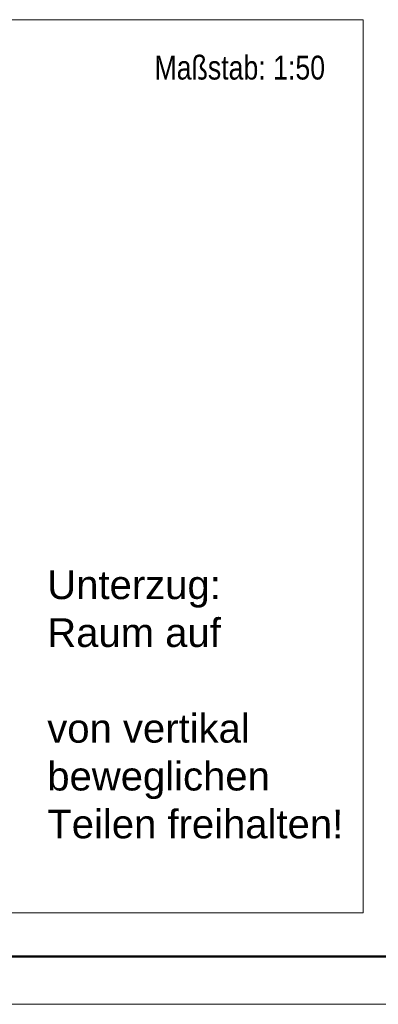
# Model space of a CAD drawing. Extents: x 294 to 994, y 7 to 427.
# Tile 12 of 33: x 627 to 665, y 7 to 110. Entities that reach past the tile are written whole.
import ezdxf

# ---------------------------------------------------------------- set-up
doc = ezdxf.new("R2010")
doc.units = 0
doc.linetypes.add('AUSGEZOGEN', pattern=[0])
doc.layers.get('0').update_dxf_attribs({"lineweight": 5})
doc.layers.add('_3d_View_', color=7, linetype='Continuous')
doc.layers.add('iwb_Kopf', color=7, linetype='Continuous', lineweight=35)
doc.layers.add('iwb_Rahmen', color=7, linetype='Continuous', lineweight=50)
doc.styles.add('Arial', font='arial.ttf')
doc.styles.get("Standard").update_dxf_attribs({"font": 'arial.ttf'})

# ---------------------------------------------------------------- blocks, each defined once
blk = doc.blocks.new('3D-Ansicht-Rahmen-A05LE2HLBH', base_point=(484.49, 16.38))
at = {"color": 0, "linetype": 'ByBlock', "lineweight": -2, "ltscale": 0.13}
for p, q in [((484.49, 109.9), (663.07, 109.9)), ((663.07, 109.9), (663.07, 16.38)), ((663.07, 16.38), (484.49, 16.38))]:
    blk.add_line(p, q, dxfattribs=at)

msp = doc.modelspace()

# ---------------------------------------------------------------- linework, layer by layer
at = {"layer": 'iwb_Rahmen', "ltscale": 0.5}
msp.add_line((304.07, 11.8), (805.04, 11.8), dxfattribs=at)
at = {"layer": 'iwb_Rahmen', "color": 8, "lineweight": 18, "ltscale": 0.18, "true_color": 0x808080}
msp.add_line((994.07, 6.8), (294.07, 6.8), dxfattribs=at)

# ---------------------------------------------------------------- block references
at = {"layer": '_3d_View_', "color": 7, "linetype": 'Continuous', "lineweight": 13}
msp.add_blockref('3D-Ansicht-Rahmen-A05LE2HLBH', (484.49, 16.38), dxfattribs=at)

# ---------------------------------------------------------------- texts
at = {"ltscale": 0.13, "char_height": 3, "attachment_point": 1}
for s, insert in [('{\\fArial;Unterzug:}', (630.02, 52.23)), ('{\\fArial;Raum auf }', (630.02, 47.22)), ('{\\fArial;von vertikal }', (630.02, 37.2)), ('{\\fArial;beweglichen }', (630.02, 32.19)), ('{\\fArial;Teilen freihalten!}', (630.02, 27.18))]:
    msp.add_mtext(s, dxfattribs=dict(at, insert=insert))
at = {"layer": 'iwb_Kopf', "color": 7, "linetype": 'AUSGEZOGEN', "lineweight": 18, "ltscale": 0.18, "true_color": 0xffffff, "style": 'Arial', "width": 0.8}
msp.add_text('Maßstab: 1:50', height=2.5, dxfattribs=at).set_placement((641.24, 103.63))

doc.saveas('drawing.dxf')
